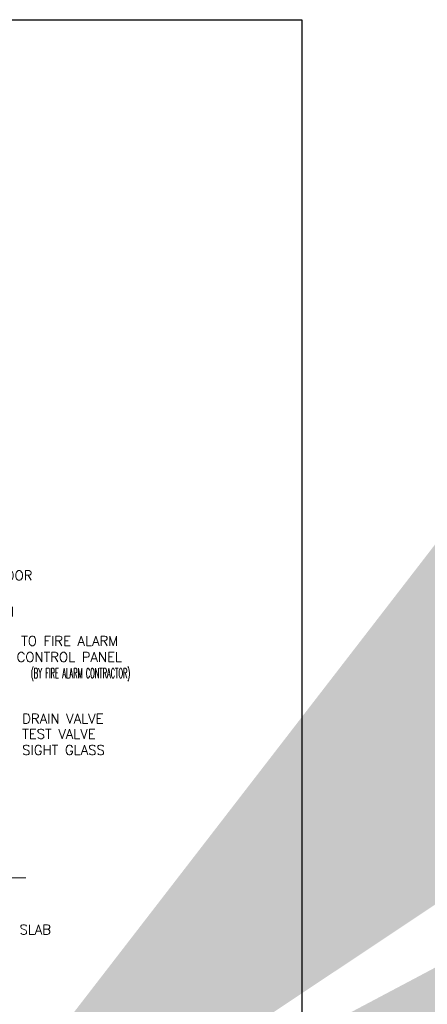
# Model space of a CAD drawing. Header units: inches. Extents: x 113025 to 158499, y 12149 to 30915.
# Tile 153 of 167: x 128032 to 128105, y 20404 to 20579. Entities that reach past the tile are written whole.
import ezdxf

# ---------------------------------------------------------------- set-up
doc = ezdxf.new("R2010")
doc.units = ezdxf.units.IN
doc.header["$MEASUREMENT"] = 0
doc.layers.add('-FT', color=7, linetype='Continuous')
doc.layers.add('LEDAR', color=7, linetype='Continuous')
doc.styles.add('H P', font='romantic.ttf')
doc.styles.add('ROMANT', font='romant__.ttf')
doc.styles.add('romant_2', font='romant__.ttf', dxfattribs={"width": 0.5, "height": 100})
doc.dimstyles.new('HP-50', dxfattribs={"dimscale": 50, "dimtxt": 2, "dimasz": 3, "dimexe": 1, "dimexo": 1, "dimgap": 1, "dimtad": 1, "dimdec": 0, "dimzin": 11, "dimdsep": 46, "dimtxsty": 'H P', "dimcen": 0, "dimdle": 100, "dimclrd": 256, "dimclre": 256, "dimclrt": 256, "dimadec": 0, "dimazin": 0, "dimtfac": 1, "dimtdec": 0, "dimtmove": 0, "dimatfit": 3, "dimfxl": 1, "dimtzin": 11, "dimarcsym": 0})

msp = doc.modelspace()

# ---------------------------------------------------------------- linework, layer by layer
at = {"layer": '-FT', "color": 11}
msp.add_lwpolyline([(127763.82, 20579.1), (128082.25, 20579.1), (128082.25, 20311.8), (127763.82, 20311.8)], close=True, dxfattribs=at)
at = {"lineweight": 5}
msp.add_line((127997.27, 20426.72, 0.27), (128033.25, 20426.72, 0.27), dxfattribs=at)

# ---------------------------------------------------------------- texts
at = {"lineweight": 5, "attachment_point": 1, "line_spacing_factor": 1.120755}
for s, insert, char_height, width, style in [('INDICATING-TYPE FLOOR\\PCONTROL VALVE WITH\\PSUPERVISORY SWITCH', (128006.35, 20481.26, 0.27), 1.7182, 40.4338, 'ROMANT'), ('TO FIRE ALARM', (128032.41, 20469.64, 0.27), 1.7182, 25.2376, 'ROMANT'), ('CONTROL PANEL', (128031.61, 20466.77, 0.27), 1.7182, 26.2067, 'ROMANT'), ('(BY FIRE ALARM CONTRACTOR)', (128034.14, 20463.91, 0.27), 1.7182, 24.9696, 'romant_2'), ('DRAIN VALVE', (128032.6, 20455.84, 0.27), 1.7182, 20.9489, 'ROMANT'), ('TEST VALVE', (128032.6, 20453.12, 0.27), 1.718, 19.0932, 'ROMANT'), ('SIGHT GLASS', (128032.6, 20450.26, 0.27), 1.7182, 21.0107, 'ROMANT'), ('SLAB', (128032.11, 20418.38, 0.27), 1.718, 7.6084, 'ROMANT')]:
    msp.add_mtext(s, dxfattribs=dict(at, insert=insert, char_height=char_height, width=width, style=style))

# ---------------------------------------------------------------- leaders
at = {"lineweight": 5}
for points in [[(128019.08, 20459.6, 0.27), (128019.08, 20448.58, 0.27), (128014.18, 20448.58, 0.27)], [(128016.81, 20456.82, 0.27), (128016.81, 20451.62, 0.27), (128014.02, 20451.62, 0.27)]]:
    msp.add_leader(points, dimstyle='HP-50', override={"dimasz": 10, "dimtfill": 1, "dimarcsym": 2}, dxfattribs=at)
at = {"layer": 'LEDAR', "lineweight": 5}
for points in [[(128004.31, 20354.28, 0.96), (128007.13, 20356.91, 0.96), (128018.96, 20356.91, 0.96)], [(127999.43, 20354.32, 0.96), (128007.13, 20356.91, 0.96), (128018.96, 20356.91, 0.96)]]:
    msp.add_leader(points, dimstyle='HP-50', override={"dimasz": 5, "dimtad": 0, "dimtfill": 1, "dimarcsym": 2}, dxfattribs=at)

doc.saveas('drawing.dxf')
